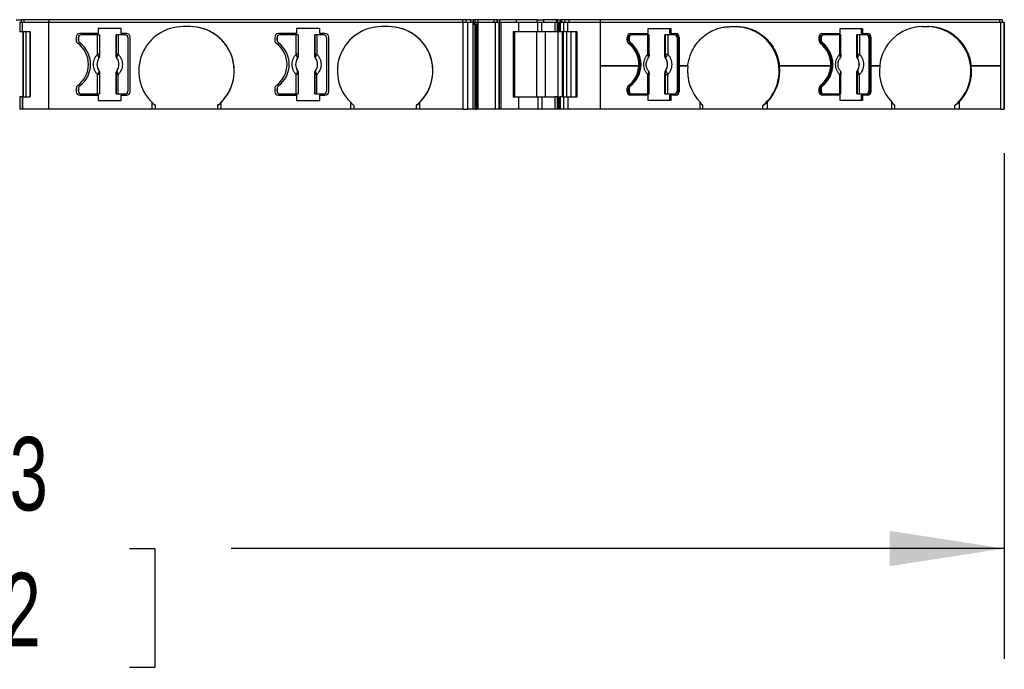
# Model space of a CAD drawing. Header units: millimetres. Extents: x 13 to 546, y 13 to 419.
# Tile 4 of 8: x 180 to 237, y 309 to 346. Entities that reach past the tile are written whole.
import ezdxf

# ---------------------------------------------------------------- set-up
doc = ezdxf.new("R2010")
doc.units = ezdxf.units.MM
doc.header["$LTSCALE"] = 2
doc.linetypes.add('SLD-Solid', pattern=[0])
doc.layers.add('DIMENSIONS', color=140, linetype='SLD-Solid', lineweight=25)
doc.styles.add('SLDTEXTSTYLE0', font='TXT', dxfattribs={"width": 0.7})
doc.dimstyles.new('SLDDIMSTYLE1', dxfattribs={"dimtxt": 4.316016, "dimasz": 6.604, "dimexe": 0, "dimexo": 0.0625, "dimgap": 1.079004, "dimtad": 0, "dimtih": 1, "dimtoh": 1, "dimrnd": 1e-09, "dimzin": 12, "dimdsep": 46, "dimtxsty": 'SLDTEXTSTYLE0', "dimsah": 1, "dimcen": 0.09, "dimadec": 0, "dimazin": 3, "dimtfac": 1, "dimtofl": 0, "dimtmove": 0, "dimatfit": 3, "dimfxl": 0, "dimfrac": 2, "dimtolj": 1, "dimtzin": 12, "dimarcsym": 0})

# ---------------------------------------------------------------- blocks, each defined once
blk = doc.blocks.new('_D_4')
at = {"layer": 'DIMENSIONS'}
for p, q in [((124.534, 338.25), (124.534, 309.13)), ((236.852, 338.25), (236.852, 309.13)), ((124.534, 315.48), (167.797, 315.48)), ((173.645, 315.48), (172.196, 315.48)), ((172.196, 315.48), (172.196, 308.621)), ((186.471, 315.48), (187.92, 315.48)), ((187.92, 315.48), (187.92, 308.621)), ((236.852, 315.48), (192.318, 315.48)), ((172.196, 308.621), (173.645, 308.621)), ((187.92, 308.621), (186.471, 308.621))]:
    blk.add_line(p, q, dxfattribs=at)
for points in [[(124.534, 315.48), (131.138, 314.464), (131.138, 316.496)], [(236.852, 315.48), (230.248, 316.496), (230.248, 314.464)]]:
    blk.add_solid(points, dxfattribs=at)
at = {"layer": 'DIMENSIONS', "char_height": 4.2333, "attachment_point": 1, "style": 'SLDTEXTSTYLE0'}
for s, insert in [('112.3', (171.85, 321.904)), ('4.42', (173.645, 314.078))]:
    blk.add_mtext(s, dxfattribs=dict(at, insert=insert))

msp = doc.modelspace()

# ---------------------------------------------------------------- linework, layer by layer
for p, q in [((179.942, 345.94), (180.242, 345.94)), ((180.242, 345.79), (180.242, 345.94)), ((180.398, 345.94), (180.242, 345.94)), ((180.242, 345.79), (180.242, 345.94)), ((180.398, 345.79), (180.398, 345.94)), ((181.844, 345.94), (180.398, 345.94)), ((180.398, 345.79), (180.398, 345.94)), ((180.398, 345.94), (180.398, 345.94)), ((181.844, 345.79), (181.844, 345.94)), ((205.658, 345.94), (181.844, 345.94)), ((205.658, 345.79), (205.658, 345.94)), ((205.851, 345.94), (205.658, 345.94)), ((205.851, 345.79), (205.851, 345.94)), ((206.134, 345.94), (205.851, 345.94)), ((206.134, 345.79), (206.134, 345.94)), ((206.134, 345.94), (206.254, 345.94)), ((206.254, 345.94), (206.254, 345.79)), ((206.369, 345.94), (206.254, 345.94)), ((206.369, 345.79), (206.369, 345.94)), ((206.514, 345.94), (206.369, 345.94)), ((206.556, 345.94), (206.514, 345.94)), ((206.556, 345.79), (206.556, 345.94)), ((207.463, 345.94), (206.556, 345.94)), ((207.463, 345.79), (207.463, 345.94)), ((207.652, 345.94), (207.463, 345.94)), ((207.652, 345.79), (207.652, 345.94)), ((207.659, 345.94), (207.652, 345.94)), ((207.659, 345.79), (207.659, 345.94)), ((207.659, 345.79), (207.659, 345.94)), ((207.659, 345.94), (207.78, 345.94)), ((207.78, 345.94), (207.78, 345.79)), ((208.758, 345.94), (207.78, 345.94)), ((208.758, 345.79), (208.758, 345.94)), ((209.953, 345.94), (208.758, 345.94)), ((209.953, 345.79), (209.953, 345.94)), ((209.953, 345.94), (210.32, 345.94)), ((210.32, 345.94), (210.32, 345.79)), ((211.056, 345.94), (210.32, 345.94)), ((211.056, 345.79), (211.056, 345.94)), ((211.137, 345.94), (211.056, 345.94)), ((211.137, 345.79), (211.137, 345.94)), ((211.137, 345.94), (211.289, 345.94)), ((211.289, 345.94), (211.289, 345.79)), ((211.293, 345.94), (211.289, 345.94)), ((211.293, 345.79), (211.293, 345.94)), ((211.365, 345.94), (211.293, 345.94)), ((211.365, 345.79), (211.365, 345.94)), ((211.566, 345.94), (211.365, 345.94)), ((211.566, 345.79), (211.566, 345.94)), ((211.791, 345.94), (211.566, 345.94)), ((211.791, 345.79), (211.791, 345.94)), ((213.601, 345.94), (211.791, 345.94)), ((213.601, 345.79), (213.601, 345.94)), ((236.604, 345.94), (213.601, 345.94)), ((236.604, 345.79), (236.604, 345.94)), ((236.752, 345.94), (236.604, 345.94)), ((236.752, 345.79), (236.752, 345.94)), ((236.752, 345.79), (236.752, 345.94)), ((180.142, 345.79), (180.142, 345.24)), ((180.142, 345.79), (180.298, 345.79)), ((180.142, 345.79), (180.142, 345.79)), ((180.298, 345.79), (181.799, 345.79)), ((180.298, 345.24), (180.298, 345.79)), ((180.298, 345.24), (180.298, 345.79)), ((180.298, 345.79), (180.298, 345.79)), ((181.799, 345.79), (205.658, 345.79)), ((181.799, 345.79), (181.799, 340.79)), ((185.994, 345.44), (184.653, 345.44)), ((184.653, 345.44), (184.653, 345.14)), ((185.994, 345.14), (185.994, 345.44)), ((185.994, 345.44), (185.994, 345.44)), ((185.994, 345.14), (185.994, 345.44)), ((189.949, 345.54), (189.549, 345.54)), ((197.434, 345.44), (196.093, 345.44)), ((196.093, 345.44), (196.093, 345.14)), ((197.434, 345.14), (197.434, 345.44)), ((197.434, 345.14), (197.434, 345.44)), ((197.434, 345.44), (197.434, 345.44)), ((201.389, 345.54), (200.989, 345.54)), ((205.658, 345.79), (205.658, 340.79)), ((205.658, 345.79), (205.948, 345.79)), ((205.948, 340.79), (205.948, 345.79)), ((205.948, 345.79), (206.249, 345.79)), ((206.249, 345.79), (206.249, 340.79)), ((206.249, 345.79), (206.343, 345.79)), ((206.249, 345.69), (206.343, 345.69)), ((206.343, 345.69), (206.343, 345.79)), ((206.343, 345.79), (206.488, 345.79)), ((206.488, 345.69), (206.343, 345.69)), ((206.352, 345.69), (206.352, 340.79)), ((206.395, 340.79), (206.395, 345.69)), ((206.465, 340.79), (206.465, 345.69)), ((206.488, 345.79), (206.546, 345.79)), ((206.488, 340.79), (206.488, 345.69)), ((206.546, 340.79), (206.546, 345.79)), ((206.546, 345.79), (207.541, 345.79)), ((207.541, 340.79), (207.541, 345.79)), ((207.541, 345.79), (207.749, 345.79)), ((207.749, 345.79), (207.749, 340.79)), ((207.749, 345.79), (207.759, 345.79)), ((207.759, 340.79), (207.759, 345.79)), ((207.759, 345.79), (207.759, 340.79)), ((207.759, 345.79), (207.759, 345.79)), ((207.759, 345.79), (207.869, 345.79)), ((207.869, 340.79), (207.869, 345.79)), ((207.869, 345.79), (208.864, 345.79)), ((208.864, 345.79), (208.864, 345.24)), ((208.864, 345.79), (209.979, 345.79)), ((209.979, 345.24), (209.979, 345.79)), ((209.979, 345.79), (210.223, 345.79)), ((210.223, 345.24), (210.223, 345.79)), ((210.223, 345.79), (210.959, 345.79)), ((210.959, 345.79), (210.959, 345.24)), ((210.959, 345.79), (211.122, 345.79)), ((211.122, 345.24), (211.122, 345.79)), ((211.122, 345.79), (211.189, 345.79)), ((211.189, 345.79), (211.189, 345.24)), ((211.189, 345.79), (211.196, 345.79)), ((211.196, 345.24), (211.196, 345.79)), ((211.196, 345.79), (211.268, 345.79)), ((211.268, 345.79), (211.268, 345.24)), ((211.268, 345.79), (211.487, 345.79)), ((211.487, 345.24), (211.487, 345.79)), ((211.487, 345.79), (211.704, 345.79)), ((211.704, 345.24), (211.704, 345.79)), ((211.704, 345.79), (213.583, 345.79)), ((213.583, 345.79), (213.583, 343.291)), ((213.583, 345.79), (236.653, 345.79)), ((216.341, 345.44), (217.636, 345.44)), ((216.341, 345.14), (216.341, 345.44)), ((217.584, 345.14), (217.584, 345.44)), ((217.636, 345.44), (217.636, 345.14)), ((221.07, 345.54), (221.456, 345.54)), ((227.391, 345.44), (228.686, 345.44)), ((227.391, 345.14), (227.391, 345.44)), ((228.635, 345.14), (228.635, 345.44)), ((228.686, 345.44), (228.686, 345.14)), ((232.12, 345.54), (232.506, 345.54)), ((236.653, 343.291), (236.653, 345.79)), ((236.653, 345.79), (236.852, 345.79)), ((236.852, 340.79), (236.852, 345.79)), ((236.852, 345.79), (236.852, 340.79)), ((236.852, 345.79), (236.852, 345.79)), ((180.298, 345.24), (180.142, 345.24)), ((180.742, 345.24), (180.298, 345.24)), ((180.298, 345.24), (180.298, 345.24)), ((180.342, 341.49), (180.342, 345.24)), ((180.342, 345.24), (180.342, 341.49)), ((180.498, 345.24), (180.498, 341.49)), ((180.498, 345.24), (180.498, 341.49)), ((180.742, 341.49), (180.742, 345.24)), ((180.742, 345.24), (180.742, 341.49)), ((180.742, 345.24), (180.742, 345.24)), ((183.399, 344.94), (183.399, 344.739)), ((183.524, 344.915), (183.524, 344.765)), ((183.524, 344.915), (183.524, 344.915)), ((183.524, 344.765), (183.524, 344.915)), ((184.653, 345.14), (183.599, 345.14)), ((184.632, 345.065), (183.674, 345.065)), ((184.632, 343.951), (184.632, 345.065)), ((184.732, 345.065), (184.632, 345.065)), ((184.732, 345.065), (184.732, 343.951)), ((184.742, 345.065), (184.732, 345.065)), ((184.742, 345.065), (184.742, 343.841)), ((185.707, 343.841), (185.707, 345.065)), ((185.716, 345.065), (185.707, 345.065)), ((185.716, 343.951), (185.716, 345.065)), ((185.816, 345.065), (185.716, 345.065)), ((185.816, 345.065), (185.816, 343.951)), ((186.224, 345.065), (185.816, 345.065)), ((186.299, 345.14), (185.994, 345.14)), ((185.994, 345.14), (185.994, 345.14)), ((186.374, 344.915), (186.374, 341.815)), ((186.499, 341.79), (186.499, 344.94)), ((186.499, 344.94), (186.499, 344.94)), ((186.499, 341.79), (186.499, 344.94)), ((194.839, 344.94), (194.839, 344.739)), ((194.964, 344.915), (194.964, 344.765)), ((194.964, 344.765), (194.964, 344.915)), ((194.964, 344.915), (194.964, 344.915)), ((196.093, 345.14), (195.039, 345.14)), ((196.072, 345.065), (195.114, 345.065)), ((196.072, 343.951), (196.072, 345.065)), ((196.172, 345.065), (196.072, 345.065)), ((196.172, 345.065), (196.172, 343.951)), ((196.182, 345.065), (196.172, 345.065)), ((196.182, 345.065), (196.182, 343.841)), ((197.147, 343.841), (197.147, 345.065)), ((197.156, 345.065), (197.147, 345.065)), ((197.156, 343.951), (197.156, 345.065)), ((197.256, 345.065), (197.156, 345.065)), ((197.256, 345.065), (197.256, 343.951)), ((197.664, 345.065), (197.256, 345.065)), ((197.739, 345.14), (197.434, 345.14)), ((197.434, 345.14), (197.434, 345.14)), ((197.814, 344.915), (197.814, 341.815)), ((197.939, 341.79), (197.939, 344.94)), ((197.939, 344.94), (197.939, 344.94)), ((197.939, 341.79), (197.939, 344.94)), ((208.864, 345.24), (208.558, 345.24)), ((208.558, 345.24), (208.558, 341.49)), ((208.651, 341.49), (208.651, 345.24)), ((209.979, 345.24), (208.864, 345.24)), ((209.927, 341.49), (209.927, 345.24)), ((210.223, 345.24), (209.979, 345.24)), ((210.959, 345.24), (210.223, 345.24)), ((210.417, 345.24), (210.417, 341.49)), ((211.122, 345.24), (210.959, 345.24)), ((211.189, 345.24), (211.122, 345.24)), ((211.152, 341.49), (211.152, 345.24)), ((211.196, 345.24), (211.189, 345.24)), ((211.268, 345.24), (211.196, 345.24)), ((211.487, 345.24), (211.268, 345.24)), ((211.389, 345.24), (211.389, 341.49)), ((211.462, 341.49), (211.462, 345.24)), ((211.704, 345.24), (211.487, 345.24)), ((211.633, 345.24), (211.633, 341.49)), ((212.26, 345.24), (211.704, 345.24)), ((211.877, 345.24), (211.877, 341.49)), ((212.183, 345.24), (212.183, 341.49)), ((212.26, 341.49), (212.26, 345.24)), ((215.129, 344.739), (215.129, 344.94)), ((215.199, 344.915), (215.25, 344.915)), ((215.199, 344.765), (215.199, 344.915)), ((215.25, 344.915), (215.25, 344.765)), ((215.323, 345.14), (216.341, 345.14)), ((215.395, 345.065), (215.343, 345.065)), ((216.321, 345.065), (215.395, 345.065)), ((216.321, 343.951), (216.321, 345.065)), ((216.395, 345.065), (216.321, 345.065)), ((216.395, 343.951), (216.395, 345.065)), ((217.307, 343.841), (217.307, 345.065)), ((217.344, 345.065), (217.307, 345.065)), ((217.344, 343.951), (217.344, 345.065)), ((217.464, 345.065), (217.344, 345.065)), ((217.464, 345.065), (217.464, 343.951)), ((217.858, 345.065), (217.464, 345.065)), ((217.636, 345.14), (217.584, 345.14)), ((217.636, 345.14), (217.931, 345.14)), ((218.003, 344.915), (218.003, 341.815)), ((218.072, 341.79), (218.072, 344.94)), ((218.124, 344.94), (218.072, 344.94)), ((218.124, 344.94), (218.124, 343.291)), ((226.18, 344.739), (226.18, 344.94)), ((226.249, 344.765), (226.249, 344.915)), ((226.249, 344.915), (226.3, 344.915)), ((226.3, 344.915), (226.3, 344.765)), ((226.373, 345.14), (227.391, 345.14)), ((226.445, 345.065), (226.394, 345.065)), ((227.371, 345.065), (226.445, 345.065)), ((227.371, 343.951), (227.371, 345.065)), ((227.445, 345.065), (227.371, 345.065)), ((227.445, 343.951), (227.445, 345.065)), ((228.357, 343.841), (228.357, 345.065)), ((228.394, 345.065), (228.357, 345.065)), ((228.394, 343.951), (228.394, 345.065)), ((228.514, 345.065), (228.394, 345.065)), ((228.514, 345.065), (228.514, 343.951)), ((228.908, 345.065), (228.514, 345.065)), ((228.686, 345.14), (228.635, 345.14)), ((228.686, 345.14), (228.981, 345.14)), ((229.053, 344.915), (229.053, 341.815)), ((229.122, 341.79), (229.122, 344.94)), ((229.174, 344.94), (229.122, 344.94)), ((229.174, 344.94), (229.174, 343.291)), ((183.524, 344.765), (183.524, 344.765)), ((183.604, 344.605), (183.604, 344.605)), ((194.964, 344.765), (194.964, 344.765)), ((195.044, 344.605), (195.044, 344.605)), ((215.25, 344.765), (215.199, 344.765)), ((215.276, 344.605), (215.327, 344.605)), ((226.3, 344.765), (226.249, 344.765)), ((226.326, 344.605), (226.378, 344.605)), ((184.732, 343.951), (184.632, 343.951)), ((184.704, 343.727), (184.706, 343.727)), ((184.742, 343.841), (184.735, 343.843)), ((185.707, 343.841), (185.713, 343.843)), ((185.716, 343.951), (185.816, 343.951)), ((185.743, 343.727), (185.744, 343.727)), ((196.172, 343.951), (196.072, 343.951)), ((196.144, 343.727), (196.146, 343.727)), ((196.182, 343.841), (196.175, 343.843)), ((197.147, 343.841), (197.153, 343.843)), ((197.156, 343.951), (197.256, 343.951)), ((197.183, 343.727), (197.184, 343.727)), ((216.395, 343.951), (216.321, 343.951)), ((217.307, 343.841), (217.332, 343.843)), ((217.342, 343.727), (217.347, 343.727)), ((217.344, 343.951), (217.464, 343.951)), ((227.445, 343.951), (227.371, 343.951)), ((228.357, 343.841), (228.383, 343.843)), ((228.392, 343.727), (228.397, 343.727)), ((228.394, 343.951), (228.514, 343.951)), ((213.584, 343.291), (213.583, 343.291)), ((213.583, 343.289), (213.583, 340.79)), ((213.583, 343.289), (213.584, 343.289)), ((213.584, 343.289), (213.584, 343.291)), ((215.804, 343.291), (213.584, 343.291)), ((213.584, 343.289), (215.804, 343.289)), ((215.804, 343.291), (215.804, 343.289)), ((218.124, 343.291), (218.124, 343.291)), ((218.124, 343.289), (218.124, 343.291)), ((218.624, 343.291), (218.124, 343.291)), ((218.124, 343.289), (218.124, 341.79)), ((218.124, 343.289), (218.124, 343.289)), ((218.124, 343.289), (218.624, 343.289)), ((223.903, 343.289), (223.902, 343.291)), ((226.854, 343.291), (223.902, 343.291)), ((223.903, 343.289), (223.902, 343.289)), ((223.903, 343.289), (226.854, 343.289)), ((226.854, 343.291), (226.854, 343.289)), ((229.174, 343.291), (229.174, 343.291)), ((229.174, 343.289), (229.174, 343.291)), ((229.674, 343.291), (229.174, 343.291)), ((229.174, 343.289), (229.174, 341.79)), ((229.174, 343.289), (229.174, 343.289)), ((229.174, 343.289), (229.674, 343.289)), ((234.952, 343.291), (234.953, 343.291)), ((234.953, 343.289), (234.952, 343.289)), ((234.953, 343.289), (234.953, 343.291)), ((236.63, 343.291), (234.953, 343.291)), ((234.953, 343.289), (236.63, 343.289)), ((236.63, 343.291), (236.63, 343.289)), ((236.653, 343.291), (236.63, 343.291)), ((236.63, 343.289), (236.653, 343.289)), ((236.653, 340.79), (236.653, 343.289)), ((184.632, 341.665), (184.632, 342.778)), ((184.732, 342.778), (184.632, 342.778)), ((184.706, 343.002), (184.704, 343.002)), ((184.732, 342.778), (184.732, 341.665)), ((184.742, 342.888), (184.735, 342.886)), ((184.742, 342.888), (184.742, 341.665)), ((185.707, 341.665), (185.707, 342.888)), ((185.713, 342.886), (185.707, 342.888)), ((185.716, 341.665), (185.716, 342.778)), ((185.716, 342.778), (185.816, 342.778)), ((185.744, 343.002), (185.743, 343.002)), ((185.816, 341.665), (185.816, 342.778)), ((196.072, 341.665), (196.072, 342.778)), ((196.172, 342.778), (196.072, 342.778)), ((196.146, 343.002), (196.144, 343.002)), ((196.172, 342.778), (196.172, 341.665)), ((196.182, 342.888), (196.175, 342.886)), ((196.182, 342.888), (196.182, 341.665)), ((197.147, 341.665), (197.147, 342.888)), ((197.153, 342.886), (197.147, 342.888)), ((197.156, 341.665), (197.156, 342.778)), ((197.156, 342.778), (197.256, 342.778)), ((197.184, 343.002), (197.183, 343.002)), ((197.256, 341.665), (197.256, 342.778)), ((216.321, 341.665), (216.321, 342.778)), ((216.395, 342.778), (216.321, 342.778)), ((216.395, 341.665), (216.395, 342.778)), ((217.307, 341.665), (217.307, 342.888)), ((217.332, 342.886), (217.307, 342.888)), ((217.347, 343.002), (217.342, 343.002)), ((217.344, 342.778), (217.464, 342.778)), ((217.344, 341.665), (217.344, 342.778)), ((217.464, 341.665), (217.464, 342.778)), ((227.371, 341.665), (227.371, 342.778)), ((227.445, 342.778), (227.371, 342.778)), ((227.445, 341.665), (227.445, 342.778)), ((228.357, 341.665), (228.357, 342.888)), ((228.383, 342.886), (228.357, 342.888)), ((228.397, 343.002), (228.392, 343.002)), ((228.394, 342.778), (228.514, 342.778)), ((228.394, 341.665), (228.394, 342.778)), ((228.514, 341.665), (228.514, 342.778)), ((183.399, 341.99), (183.399, 341.79)), ((183.524, 341.965), (183.524, 341.815)), ((183.524, 341.965), (183.524, 341.965)), ((183.524, 341.815), (183.524, 341.965)), ((183.604, 342.125), (183.604, 342.125)), ((194.839, 341.99), (194.839, 341.79)), ((194.964, 341.965), (194.964, 341.815)), ((194.964, 341.965), (194.964, 341.965)), ((194.964, 341.815), (194.964, 341.965)), ((195.044, 342.125), (195.044, 342.125)), ((215.129, 341.79), (215.129, 341.99)), ((215.199, 341.965), (215.25, 341.965)), ((215.199, 341.815), (215.199, 341.965)), ((215.25, 341.965), (215.25, 341.815)), ((215.327, 342.125), (215.276, 342.125)), ((226.18, 341.79), (226.18, 341.99)), ((226.249, 341.815), (226.249, 341.965)), ((226.249, 341.965), (226.3, 341.965)), ((226.3, 341.965), (226.3, 341.815)), ((226.378, 342.125), (226.326, 342.125)), ((180.142, 341.49), (180.142, 340.79)), ((180.298, 341.49), (180.142, 341.49)), ((180.298, 341.49), (180.298, 340.79)), ((180.298, 341.49), (180.742, 341.49)), ((180.298, 340.79), (180.298, 341.49)), ((180.298, 341.49), (180.298, 341.49)), ((180.742, 341.49), (180.742, 341.49)), ((183.524, 341.815), (183.524, 341.815)), ((183.599, 341.59), (184.653, 341.59)), ((183.674, 341.665), (184.632, 341.665)), ((184.632, 341.665), (184.732, 341.665)), ((184.653, 341.59), (184.653, 341.29)), ((184.732, 341.665), (184.742, 341.665)), ((185.707, 341.665), (185.716, 341.665)), ((185.716, 341.665), (185.816, 341.665)), ((185.816, 341.665), (186.224, 341.665)), ((185.994, 341.29), (185.994, 341.59)), ((185.994, 341.59), (186.299, 341.59)), ((185.994, 341.29), (185.994, 341.59)), ((185.994, 341.59), (185.994, 341.59)), ((186.499, 341.79), (186.499, 341.79)), ((194.964, 341.815), (194.964, 341.815)), ((195.039, 341.59), (196.093, 341.59)), ((195.114, 341.665), (196.072, 341.665)), ((196.072, 341.665), (196.172, 341.665)), ((196.093, 341.59), (196.093, 341.29)), ((196.172, 341.665), (196.182, 341.665)), ((197.147, 341.665), (197.156, 341.665)), ((197.156, 341.665), (197.256, 341.665)), ((197.256, 341.665), (197.664, 341.665)), ((197.434, 341.29), (197.434, 341.59)), ((197.434, 341.59), (197.739, 341.59)), ((197.434, 341.59), (197.434, 341.59)), ((197.434, 341.29), (197.434, 341.59)), ((197.939, 341.79), (197.939, 341.79)), ((208.558, 341.49), (208.864, 341.49)), ((208.864, 341.49), (208.864, 340.79)), ((208.864, 341.49), (209.979, 341.49)), ((209.979, 341.49), (209.979, 340.79)), ((209.979, 341.49), (210.223, 341.49)), ((210.223, 341.49), (210.223, 340.79)), ((210.223, 341.49), (210.959, 341.49)), ((210.959, 341.49), (210.959, 340.79)), ((211.122, 341.49), (210.959, 341.49)), ((211.122, 340.79), (211.122, 341.49)), ((211.122, 341.49), (211.189, 341.49)), ((211.189, 341.49), (211.189, 340.79)), ((211.196, 341.49), (211.189, 341.49)), ((211.196, 340.79), (211.196, 341.49)), ((211.196, 341.49), (211.268, 341.49)), ((211.268, 341.49), (211.268, 340.79)), ((211.487, 341.49), (211.268, 341.49)), ((211.487, 340.79), (211.487, 341.49)), ((211.487, 341.49), (211.704, 341.49)), ((211.704, 341.49), (211.704, 340.79)), ((211.704, 341.49), (212.26, 341.49)), ((215.25, 341.815), (215.199, 341.815)), ((216.341, 341.59), (215.323, 341.59)), ((215.343, 341.665), (215.395, 341.665)), ((215.395, 341.665), (216.321, 341.665)), ((216.321, 341.665), (216.395, 341.665)), ((216.341, 341.29), (216.341, 341.59)), ((217.307, 341.665), (217.344, 341.665)), ((217.344, 341.665), (217.464, 341.665)), ((217.464, 341.665), (217.858, 341.665)), ((217.584, 341.29), (217.584, 341.59)), ((217.584, 341.59), (217.636, 341.59)), ((217.636, 341.59), (217.636, 341.29)), ((217.931, 341.59), (217.636, 341.59)), ((218.072, 341.79), (218.124, 341.79)), ((226.3, 341.815), (226.249, 341.815)), ((227.391, 341.59), (226.373, 341.59)), ((226.394, 341.665), (226.445, 341.665)), ((226.445, 341.665), (227.371, 341.665)), ((227.371, 341.665), (227.445, 341.665)), ((227.391, 341.29), (227.391, 341.59)), ((228.357, 341.665), (228.394, 341.665)), ((228.394, 341.665), (228.514, 341.665)), ((228.514, 341.665), (228.908, 341.665)), ((228.635, 341.29), (228.635, 341.59)), ((228.635, 341.59), (228.686, 341.59)), ((228.686, 341.59), (228.686, 341.29)), ((228.981, 341.59), (228.686, 341.59)), ((229.122, 341.79), (229.174, 341.79)), ((184.653, 341.29), (185.994, 341.29)), ((185.994, 341.29), (185.994, 341.29)), ((187.749, 341.183), (187.749, 340.79)), ((187.949, 341.004), (187.949, 340.79)), ((191.549, 340.79), (191.549, 341.004)), ((191.749, 340.79), (191.749, 341.183)), ((196.093, 341.29), (197.434, 341.29)), ((197.434, 341.29), (197.434, 341.29)), ((199.189, 341.183), (199.189, 340.79)), ((199.389, 341.004), (199.389, 340.79)), ((202.989, 340.79), (202.989, 341.004)), ((203.189, 340.79), (203.189, 341.183)), ((217.636, 341.29), (216.341, 341.29)), ((219.332, 340.79), (219.332, 341.182)), ((219.473, 341.004), (219.473, 340.79)), ((222.95, 340.79), (222.95, 341.004)), ((223.194, 341.182), (223.194, 340.79)), ((228.686, 341.29), (227.391, 341.29)), ((230.382, 340.79), (230.382, 341.182)), ((230.523, 341.004), (230.523, 340.79)), ((234, 340.79), (234, 341.004)), ((234.244, 341.182), (234.244, 340.79)), ((180.298, 340.79), (180.142, 340.79)), ((180.142, 340.79), (180.142, 340.79)), ((181.799, 340.79), (180.298, 340.79)), ((180.298, 340.79), (180.298, 340.79)), ((187.749, 340.79), (181.799, 340.79)), ((187.949, 340.79), (187.749, 340.79)), ((191.549, 340.79), (187.949, 340.79)), ((191.749, 340.79), (191.549, 340.79)), ((199.189, 340.79), (191.749, 340.79)), ((199.389, 340.79), (199.189, 340.79)), ((202.989, 340.79), (199.389, 340.79)), ((203.189, 340.79), (202.989, 340.79)), ((205.658, 340.79), (203.189, 340.79)), ((205.658, 340.79), (205.948, 340.79)), ((206.249, 340.79), (205.948, 340.79)), ((206.352, 340.79), (206.249, 340.79)), ((206.352, 340.79), (206.395, 340.79)), ((206.395, 340.79), (206.465, 340.79)), ((206.488, 340.79), (206.465, 340.79)), ((206.546, 340.79), (206.488, 340.79)), ((207.541, 340.79), (206.546, 340.79)), ((207.749, 340.79), (207.541, 340.79)), ((207.749, 340.79), (207.759, 340.79)), ((207.759, 340.79), (207.759, 340.79)), ((207.869, 340.79), (207.759, 340.79)), ((208.864, 340.79), (207.869, 340.79)), ((209.979, 340.79), (208.864, 340.79)), ((210.223, 340.79), (209.979, 340.79)), ((210.959, 340.79), (210.223, 340.79)), ((211.122, 340.79), (210.959, 340.79)), ((211.189, 340.79), (211.122, 340.79)), ((211.196, 340.79), (211.189, 340.79)), ((211.268, 340.79), (211.196, 340.79)), ((211.487, 340.79), (211.268, 340.79)), ((211.704, 340.79), (211.487, 340.79)), ((213.583, 340.79), (211.704, 340.79)), ((219.332, 340.79), (213.583, 340.79)), ((219.473, 340.79), (219.332, 340.79)), ((222.95, 340.79), (219.473, 340.79)), ((223.194, 340.79), (222.95, 340.79)), ((230.382, 340.79), (223.194, 340.79)), ((230.523, 340.79), (230.382, 340.79)), ((234, 340.79), (230.523, 340.79)), ((234.244, 340.79), (234, 340.79)), ((236.653, 340.79), (234.244, 340.79)), ((236.653, 340.79), (236.852, 340.79)), ((236.852, 340.79), (236.852, 340.79))]:
    msp.add_line(p, q)
for centre, radius, start, end in [((189.549, 342.99), 2.55, 90, 225.0991), ((189.949, 342.99), 2.55, 314.9009, 90), ((189.949, 342.99), 2.55, 308.8624, 90), ((200.989, 342.99), 2.55, 90, 225.0991), ((201.389, 342.99), 2.55, 314.9009, 90), ((201.389, 342.99), 2.55, 308.8624, 90), ((221.323, 342.981), 2.56, 309.4625, 88.1703), ((232.157, 343.045), 2.495, 90.8558, 174.3413), ((232.373, 342.981), 2.56, 309.4624, 88.1703), ((232.469, 343.045), 2.495, 5.6587, 89.1442), ((183.599, 344.94), 0.2, 90, 180), ((183.674, 344.915), 0.15, 90, 180), ((183.674, 344.915), 0.15, 90.0001, 180), ((186.224, 344.915), 0.15, 0, 90), ((186.299, 344.94), 0.2, 0, 90), ((195.039, 344.94), 0.2, 90, 180), ((195.114, 344.915), 0.15, 90, 180), ((195.114, 344.915), 0.15, 90.0001, 180), ((197.664, 344.915), 0.15, 0, 90), ((197.739, 344.94), 0.2, 0, 89.9991), ((215.326, 344.943), 0.197, 91.0102, 180.9758), ((215.346, 344.917), 0.148, 91.0102, 180.9758), ((215.398, 344.917), 0.148, 91.0102, 180.9758), ((217.855, 344.917), 0.148, 359.0242, 88.9898), ((217.876, 344.943), 0.197, 359.0242, 88.9898), ((217.927, 344.943), 0.197, 359.0242, 88.9898), ((226.376, 344.943), 0.197, 91.0102, 180.9758), ((226.396, 344.917), 0.148, 91.0102, 180.9758), ((226.448, 344.917), 0.148, 91.0102, 180.9758), ((228.906, 344.917), 0.148, 359.0242, 88.9898), ((228.926, 344.943), 0.197, 359.0242, 88.9898), ((228.977, 344.943), 0.197, 359.0242, 88.9898), ((183.599, 344.739), 0.2, 180, 233.9679), ((182.599, 343.365), 1.5, 306.0319, 53.9682), ((183.724, 344.765), 0.2, 180, 233.13), ((183.724, 344.765), 0.2, 180, 233.1299), ((182.674, 343.365), 1.55, 306.8699, 53.1301), ((182.674, 343.365), 1.55, 306.8699, 53.1301), ((195.039, 344.739), 0.2, 180, 233.9679), ((194.039, 343.365), 1.5, 306.0319, 53.9682), ((195.164, 344.765), 0.2, 180, 233.13), ((195.164, 344.765), 0.2, 180, 233.1299), ((194.114, 343.365), 1.55, 306.8699, 53.1301), ((194.114, 343.365), 1.55, 306.8699, 53.1301), ((215.332, 344.738), 0.202, 179.7299, 232.6484), ((215.401, 344.764), 0.202, 179.7412, 231.8164), ((214.287, 343.37), 1.519, 356.9913, 52.6193), ((215.452, 344.764), 0.202, 179.7412, 231.8164), ((214.295, 343.365), 1.581, 308.335, 51.665), ((214.347, 343.365), 1.581, 308.335, 51.665), ((226.382, 344.738), 0.202, 179.7299, 232.6484), ((226.451, 344.764), 0.202, 179.7412, 231.8164), ((225.337, 343.37), 1.519, 356.9913, 52.6193), ((226.503, 344.764), 0.202, 179.7412, 231.8164), ((225.346, 343.365), 1.581, 308.335, 51.665), ((225.397, 343.365), 1.581, 308.335, 51.665), ((185.224, 343.365), 0.634, 145.0833, 214.9167), ((185.224, 343.365), 0.633, 145.0503, 214.9497), ((184.671, 343.858), 0.066, 289.9615, 346.8946), ((185.777, 343.858), 0.066, 193.1055, 250.0385), ((185.224, 343.365), 0.633, 325.0503, 34.9497), ((185.224, 343.365), 0.634, 325.0833, 34.9167), ((196.664, 343.365), 0.634, 145.0833, 214.9167), ((196.664, 343.365), 0.633, 145.0503, 214.9497), ((196.111, 343.858), 0.066, 289.9615, 346.8946), ((197.217, 343.858), 0.066, 193.1055, 250.0385), ((196.664, 343.365), 0.633, 325.0503, 34.9497), ((196.664, 343.365), 0.634, 325.0833, 34.9167), ((216.344, 343.836), 0.0436, 293.8985, 9.5097), ((217.423, 343.894), 0.104, 209.1853, 250.0215), ((216.801, 343.365), 0.65, 326.1409, 33.8591), ((216.806, 343.365), 0.652, 326.1712, 33.8288), ((227.395, 343.836), 0.0436, 293.8985, 9.5096), ((228.473, 343.894), 0.104, 209.1853, 250.0216), ((227.852, 343.365), 0.65, 326.1409, 33.8591), ((227.856, 343.365), 0.652, 326.1712, 33.8288), ((214.291, 343.356), 1.514, 307.3213, 357.454), ((221.209, 342.986), 2.603, 173.3243, 223.8558), ((221.243, 342.99), 2.636, 173.45, 173.4937), ((221.317, 342.986), 2.603, 316.1442, 6.6757), ((225.341, 343.356), 1.514, 307.3213, 357.454), ((232.259, 342.986), 2.603, 173.3243, 223.8558), ((232.293, 342.99), 2.636, 173.45, 173.4937), ((232.367, 342.986), 2.603, 316.1442, 6.6757), ((184.671, 342.871), 0.066, 13.1054, 70.0385), ((185.777, 342.871), 0.066, 109.9615, 166.8945), ((196.111, 342.871), 0.066, 13.1054, 70.0385), ((197.217, 342.871), 0.066, 109.9615, 166.8945), ((216.344, 342.893), 0.0436, 350.4903, 66.1015), ((217.423, 342.835), 0.104, 109.9785, 150.8147), ((227.395, 342.893), 0.0436, 350.4904, 66.1015), ((228.473, 342.835), 0.104, 109.9784, 150.8147), ((183.599, 341.99), 0.2, 126.0319, 180), ((183.724, 341.965), 0.2, 126.8699, 180), ((183.724, 341.965), 0.2, 126.87, 180), ((195.039, 341.99), 0.2, 126.0319, 180), ((195.164, 341.965), 0.2, 126.8699, 180), ((195.164, 341.965), 0.2, 126.87, 180), ((215.332, 341.991), 0.202, 127.3516, 180.2701), ((215.401, 341.965), 0.202, 128.1836, 180.2588), ((215.452, 341.965), 0.202, 128.1836, 180.2588), ((226.382, 341.991), 0.202, 127.3516, 180.2701), ((226.451, 341.965), 0.202, 128.1836, 180.2588), ((226.503, 341.965), 0.202, 128.1836, 180.2588), ((183.599, 341.79), 0.2, 180, 269.9999), ((183.674, 341.815), 0.15, 180, 270), ((183.674, 341.815), 0.15, 180, 270), ((186.224, 341.815), 0.15, 270, 0), ((186.299, 341.79), 0.2, 270.0021, 0), ((195.039, 341.79), 0.2, 180, 269.9999), ((195.114, 341.815), 0.15, 180, 270), ((195.114, 341.815), 0.15, 180, 270), ((197.664, 341.815), 0.15, 270, 0), ((197.739, 341.79), 0.2, 270, 0), ((215.326, 341.786), 0.197, 179.0244, 268.9897), ((215.346, 341.812), 0.148, 179.0242, 268.9898), ((215.398, 341.812), 0.148, 179.0242, 268.9898), ((217.855, 341.812), 0.148, 271.0102, 0.9758), ((217.876, 341.786), 0.197, 271.0102, 0.9758), ((217.927, 341.786), 0.197, 271.0102, 0.9758), ((226.376, 341.786), 0.197, 179.0244, 268.9897), ((226.396, 341.812), 0.148, 179.0242, 268.9898), ((226.448, 341.812), 0.148, 179.0242, 268.9898), ((228.906, 341.812), 0.148, 271.0102, 0.9758), ((228.926, 341.786), 0.197, 271.0102, 0.9758), ((228.977, 341.786), 0.197, 271.0102, 0.9758), ((189.549, 342.99), 2.55, 225.0991, 231.1377), ((189.949, 342.99), 2.55, 308.8624, 314.9009), ((200.989, 342.99), 2.55, 225.0991, 231.1377), ((201.389, 342.99), 2.55, 308.8624, 314.9009)]:
    msp.add_arc(centre, radius, start, end)
for centre, major_axis, ratio, start_param, end_param in [((220.604, 342.99), (0, 2.55), 0.707106, 2.358478, 2.463317), ((220.991, 342.99), (3.123, 0), 0.816496, 5.390665, 5.495504), ((231.654, 342.99), (0, 2.55), 0.707107, 2.358478, 2.463317), ((232.041, 342.99), (3.123, 0), 0.816497, 5.390664, 5.495503)]:
    msp.add_ellipse(centre, major_axis=major_axis, ratio=ratio, start_param=start_param, end_param=end_param)
for points, knots in [([(218.624, 343.291), (218.63, 343.34), (218.643, 343.439), (218.673, 343.585), (218.71, 343.728), (218.756, 343.869), (218.81, 344.007), (218.916, 344.242), (219.107, 344.556), (219.425, 344.907), (219.799, 345.192), (220.166, 345.372), (220.498, 345.476), (220.782, 345.53), (220.974, 345.536), (221.07, 345.54)], [0, 0, 0, 0, 0.040489, 0.0807088, 0.1207974, 0.1608942, 0.2011385, 0.241668, 0.3707873, 0.5000503, 0.6291695, 0.7584325, 0.8391085, 0.919259, 1, 1, 1, 1]), ([(221.456, 345.54), (221.504, 345.539), (221.601, 345.537), (221.744, 345.524), (221.886, 345.502), (222.027, 345.472), (222.166, 345.433), (222.403, 345.351), (222.727, 345.192), (223.101, 344.907), (223.419, 344.556), (223.635, 344.2), (223.773, 343.871), (223.859, 343.586), (223.888, 343.389), (223.902, 343.291)], [0, 0, 0, 0, 0.040489, 0.080709, 0.120797, 0.160894, 0.201138, 0.241668, 0.370787, 0.50005, 0.62917, 0.758433, 0.839109, 0.919259, 1, 1, 1, 1]), ([(184.632, 342.778), (184.615, 342.797), (184.579, 342.835), (184.532, 342.898), (184.492, 342.964), (184.444, 343.062), (184.402, 343.195), (184.385, 343.364), (184.402, 343.534), (184.452, 343.691), (184.528, 343.834), (184.598, 343.912), (184.632, 343.951)], [0, 0, 0, 0, 0.06027, 0.120056, 0.179893, 0.240314, 0.370015, 0.500128, 0.629829, 0.759943, 0.879871, 1, 1, 1, 1]), ([(184.693, 343.796), (184.689, 343.805), (184.68, 343.826), (184.664, 343.864), (184.647, 343.907), (184.637, 343.937), (184.632, 343.951)], [0, 0, 0, 0, 0.220475, 0.499075, 0.748119, 1, 1, 1, 1]), ([(184.704, 343.727), (184.706, 343.733), (184.708, 343.743), (184.706, 343.761), (184.701, 343.778), (184.696, 343.791), (184.693, 343.796)], [0, 0, 0, 0, 0.306881, 0.575882, 0.806979, 1, 1, 1, 1]), ([(184.735, 343.843), (184.735, 343.827), (184.733, 343.785), (184.715, 343.749), (184.704, 343.727)], [0, 0, 0, 0, 0.389276, 1, 1, 1, 1]), ([(184.742, 343.841), (184.741, 343.827), (184.739, 343.801), (184.727, 343.761), (184.713, 343.738), (184.706, 343.727)], [0, 0, 0, 0, 0.3357194, 0.6642806, 1, 1, 1, 1]), ([(184.732, 343.951), (184.732, 343.931), (184.732, 343.892), (184.734, 343.859), (184.735, 343.843)], [0, 0, 0, 0, 0.521485, 1, 1, 1, 1]), ([(185.743, 343.727), (185.735, 343.738), (185.721, 343.761), (185.709, 343.801), (185.707, 343.827), (185.707, 343.841)], [0, 0, 0, 0, 0.335719, 0.664281, 1, 1, 1, 1]), ([(185.713, 343.843), (185.714, 343.853), (185.715, 343.874), (185.716, 343.911), (185.716, 343.938), (185.716, 343.951)], [0, 0, 0, 0, 0.317222, 0.645084, 1, 1, 1, 1]), ([(185.744, 343.727), (185.738, 343.739), (185.726, 343.76), (185.717, 343.793), (185.713, 343.82), (185.713, 343.836), (185.713, 343.843)], [0, 0, 0, 0, 0.332097, 0.61117, 0.833934, 1, 1, 1, 1]), ([(185.816, 343.951), (185.834, 343.932), (185.869, 343.894), (185.916, 343.831), (185.956, 343.765), (186.004, 343.667), (186.046, 343.534), (186.063, 343.365), (186.046, 343.195), (185.996, 343.038), (185.92, 342.895), (185.851, 342.817), (185.816, 342.778)], [0, 0, 0, 0, 0.06027, 0.120056, 0.179893, 0.240314, 0.370015, 0.500128, 0.629829, 0.759943, 0.879871, 1, 1, 1, 1]), ([(196.072, 342.778), (196.055, 342.797), (196.019, 342.835), (195.972, 342.898), (195.932, 342.964), (195.884, 343.062), (195.842, 343.195), (195.825, 343.364), (195.842, 343.534), (195.892, 343.691), (195.968, 343.834), (196.038, 343.912), (196.072, 343.951)], [0, 0, 0, 0, 0.06027, 0.120056, 0.179893, 0.240314, 0.370015, 0.500128, 0.629829, 0.759943, 0.879871, 1, 1, 1, 1]), ([(196.133, 343.796), (196.129, 343.805), (196.12, 343.826), (196.104, 343.864), (196.087, 343.907), (196.077, 343.937), (196.072, 343.951)], [0, 0, 0, 0, 0.220475, 0.499075, 0.748119, 1, 1, 1, 1]), ([(196.144, 343.727), (196.146, 343.733), (196.148, 343.743), (196.146, 343.761), (196.141, 343.778), (196.136, 343.791), (196.133, 343.796)], [0, 0, 0, 0, 0.306881, 0.575882, 0.806979, 1, 1, 1, 1]), ([(196.175, 343.843), (196.175, 343.827), (196.173, 343.785), (196.155, 343.749), (196.144, 343.727)], [0, 0, 0, 0, 0.389276, 1, 1, 1, 1]), ([(196.182, 343.841), (196.181, 343.827), (196.179, 343.801), (196.167, 343.761), (196.153, 343.738), (196.146, 343.727)], [0, 0, 0, 0, 0.335719, 0.664281, 1, 1, 1, 1]), ([(196.172, 343.951), (196.172, 343.931), (196.172, 343.892), (196.174, 343.859), (196.175, 343.843)], [0, 0, 0, 0, 0.5214849, 1, 1, 1, 1]), ([(197.183, 343.727), (197.175, 343.738), (197.161, 343.761), (197.149, 343.801), (197.147, 343.827), (197.147, 343.841)], [0, 0, 0, 0, 0.335719, 0.664281, 1, 1, 1, 1]), ([(197.153, 343.843), (197.154, 343.853), (197.155, 343.874), (197.156, 343.911), (197.156, 343.938), (197.156, 343.951)], [0, 0, 0, 0, 0.317222, 0.645084, 1, 1, 1, 1]), ([(197.184, 343.727), (197.178, 343.739), (197.166, 343.76), (197.157, 343.793), (197.153, 343.82), (197.153, 343.836), (197.153, 343.843)], [0, 0, 0, 0, 0.332097, 0.61117, 0.833934, 1, 1, 1, 1]), ([(197.256, 343.951), (197.274, 343.932), (197.309, 343.894), (197.356, 343.831), (197.396, 343.765), (197.444, 343.667), (197.486, 343.534), (197.503, 343.365), (197.486, 343.195), (197.436, 343.038), (197.36, 342.895), (197.29, 342.817), (197.256, 342.778)], [0, 0, 0, 0, 0.06027, 0.120056, 0.179893, 0.240314, 0.370015, 0.500128, 0.629829, 0.759943, 0.879871, 1, 1, 1, 1]), ([(216.321, 342.778), (216.303, 342.797), (216.269, 342.835), (216.224, 342.898), (216.185, 342.964), (216.139, 343.062), (216.098, 343.195), (216.082, 343.364), (216.098, 343.534), (216.147, 343.691), (216.22, 343.834), (216.287, 343.912), (216.321, 343.951)], [0, 0, 0, 0, 0.06027, 0.120056, 0.179893, 0.240314, 0.370015, 0.500128, 0.629829, 0.759943, 0.879871, 1, 1, 1, 1]), ([(216.371, 342.97), (216.337, 343.015), (216.251, 343.13), (216.217, 343.365), (216.251, 343.599), (216.337, 343.714), (216.371, 343.759)], [0, 0, 0, 0, 0.198416, 0.5, 0.801584, 1, 1, 1, 1]), ([(216.362, 343.796), (216.36, 343.805), (216.357, 343.826), (216.347, 343.864), (216.334, 343.907), (216.325, 343.937), (216.321, 343.951)], [0, 0, 0, 0, 0.220475, 0.499075, 0.748119, 1, 1, 1, 1]), ([(216.387, 343.843), (216.385, 343.827), (216.38, 343.785), (216.357, 343.749), (216.343, 343.727)], [0, 0, 0, 0, 0.389276, 1, 1, 1, 1]), ([(216.343, 343.727), (216.347, 343.733), (216.356, 343.743), (216.362, 343.761), (216.364, 343.778), (216.363, 343.791), (216.362, 343.796)], [0, 0, 0, 0, 0.306881, 0.575882, 0.806979, 1, 1, 1, 1]), ([(216.393, 343.951), (216.393, 343.931), (216.393, 343.892), (216.389, 343.859), (216.387, 343.843)], [0, 0, 0, 0, 0.521485, 1, 1, 1, 1]), ([(217.342, 343.727), (217.335, 343.739), (217.321, 343.761), (217.309, 343.801), (217.308, 343.827), (217.307, 343.841)], [0, 0, 0, 0, 0.335719, 0.664281, 1, 1, 1, 1]), ([(217.347, 343.727), (217.343, 343.739), (217.335, 343.76), (217.33, 343.793), (217.33, 343.82), (217.332, 343.836), (217.332, 343.843)], [0, 0, 0, 0, 0.332097, 0.61117, 0.833934, 1, 1, 1, 1]), ([(217.332, 343.843), (217.335, 343.853), (217.339, 343.874), (217.343, 343.911), (217.344, 343.938), (217.344, 343.951)], [0, 0, 0, 0, 0.317222, 0.645084, 1, 1, 1, 1]), ([(217.464, 343.951), (217.481, 343.932), (217.515, 343.894), (217.56, 343.831), (217.6, 343.765), (217.645, 343.667), (217.686, 343.534), (217.702, 343.365), (217.686, 343.195), (217.638, 343.038), (217.564, 342.895), (217.497, 342.817), (217.464, 342.778)], [0, 0, 0, 0, 0.0602697, 0.1200562, 0.1798933, 0.2403137, 0.3700145, 0.5001284, 0.6298294, 0.7599435, 0.879871, 1, 1, 1, 1]), ([(227.371, 342.778), (227.354, 342.797), (227.319, 342.835), (227.274, 342.898), (227.235, 342.964), (227.189, 343.062), (227.148, 343.195), (227.132, 343.364), (227.148, 343.534), (227.197, 343.691), (227.27, 343.834), (227.337, 343.912), (227.371, 343.951)], [0, 0, 0, 0, 0.06027, 0.120056, 0.179893, 0.240314, 0.370015, 0.500128, 0.629829, 0.759943, 0.879871, 1, 1, 1, 1]), ([(227.421, 342.97), (227.387, 343.015), (227.301, 343.13), (227.267, 343.365), (227.301, 343.599), (227.387, 343.714), (227.421, 343.759)], [0, 0, 0, 0, 0.1984158, 0.5, 0.8015842, 1, 1, 1, 1]), ([(227.412, 343.796), (227.411, 343.805), (227.407, 343.826), (227.397, 343.864), (227.385, 343.907), (227.375, 343.937), (227.371, 343.951)], [0, 0, 0, 0, 0.220475, 0.499075, 0.748119, 1, 1, 1, 1]), ([(227.438, 343.843), (227.436, 343.827), (227.43, 343.785), (227.407, 343.749), (227.393, 343.727)], [0, 0, 0, 0, 0.389276, 1, 1, 1, 1]), ([(227.393, 343.727), (227.398, 343.733), (227.407, 343.743), (227.412, 343.761), (227.414, 343.778), (227.413, 343.791), (227.412, 343.796)], [0, 0, 0, 0, 0.306881, 0.575882, 0.806979, 1, 1, 1, 1]), ([(227.443, 343.951), (227.443, 343.931), (227.443, 343.892), (227.439, 343.859), (227.438, 343.843)], [0, 0, 0, 0, 0.521485, 1, 1, 1, 1]), ([(228.392, 343.727), (228.385, 343.739), (228.371, 343.761), (228.359, 343.801), (228.358, 343.827), (228.357, 343.841)], [0, 0, 0, 0, 0.335719, 0.664281, 1, 1, 1, 1]), ([(228.397, 343.727), (228.393, 343.739), (228.385, 343.76), (228.38, 343.793), (228.38, 343.82), (228.382, 343.836), (228.383, 343.843)], [0, 0, 0, 0, 0.332097, 0.61117, 0.833934, 1, 1, 1, 1]), ([(228.383, 343.843), (228.385, 343.853), (228.389, 343.874), (228.393, 343.911), (228.394, 343.938), (228.394, 343.951)], [0, 0, 0, 0, 0.3172218, 0.6450837, 1, 1, 1, 1]), ([(228.514, 343.951), (228.531, 343.932), (228.566, 343.894), (228.61, 343.831), (228.65, 343.765), (228.696, 343.667), (228.736, 343.534), (228.753, 343.365), (228.737, 343.195), (228.688, 343.038), (228.615, 342.895), (228.547, 342.817), (228.514, 342.778)], [0, 0, 0, 0, 0.06027, 0.120056, 0.179893, 0.240314, 0.370015, 0.500128, 0.629829, 0.759943, 0.879871, 1, 1, 1, 1]), ([(184.704, 343.002), (184.711, 342.99), (184.722, 342.969), (184.731, 342.936), (184.735, 342.909), (184.735, 342.893), (184.735, 342.886)], [0, 0, 0, 0, 0.332097, 0.61117, 0.833934, 1, 1, 1, 1]), ([(184.706, 343.002), (184.713, 342.991), (184.727, 342.968), (184.739, 342.929), (184.741, 342.902), (184.742, 342.888)], [0, 0, 0, 0, 0.3357194, 0.6642806, 1, 1, 1, 1]), ([(184.735, 342.886), (184.734, 342.876), (184.733, 342.855), (184.732, 342.818), (184.732, 342.791), (184.732, 342.778)], [0, 0, 0, 0, 0.317222, 0.645084, 1, 1, 1, 1]), ([(185.707, 342.888), (185.707, 342.902), (185.709, 342.929), (185.721, 342.968), (185.735, 342.991), (185.743, 343.002)], [0, 0, 0, 0, 0.335719, 0.664281, 1, 1, 1, 1]), ([(185.713, 342.886), (185.714, 342.902), (185.715, 342.944), (185.733, 342.98), (185.744, 343.002)], [0, 0, 0, 0, 0.389276, 1, 1, 1, 1]), ([(185.716, 342.778), (185.716, 342.798), (185.716, 342.837), (185.714, 342.87), (185.713, 342.886)], [0, 0, 0, 0, 0.521485, 1, 1, 1, 1]), ([(185.744, 343.002), (185.743, 342.996), (185.74, 342.987), (185.742, 342.968), (185.747, 342.951), (185.753, 342.939), (185.755, 342.933)], [0, 0, 0, 0, 0.306881, 0.575882, 0.806979, 1, 1, 1, 1]), ([(196.144, 343.002), (196.151, 342.99), (196.162, 342.969), (196.171, 342.936), (196.175, 342.909), (196.175, 342.893), (196.175, 342.886)], [0, 0, 0, 0, 0.332097, 0.61117, 0.833934, 1, 1, 1, 1]), ([(196.146, 343.002), (196.153, 342.991), (196.167, 342.968), (196.179, 342.929), (196.181, 342.902), (196.182, 342.888)], [0, 0, 0, 0, 0.335719, 0.664281, 1, 1, 1, 1]), ([(196.175, 342.886), (196.174, 342.876), (196.173, 342.855), (196.172, 342.818), (196.172, 342.791), (196.172, 342.778)], [0, 0, 0, 0, 0.317222, 0.645084, 1, 1, 1, 1]), ([(197.147, 342.888), (197.147, 342.902), (197.149, 342.929), (197.161, 342.968), (197.175, 342.991), (197.183, 343.002)], [0, 0, 0, 0, 0.335719, 0.664281, 1, 1, 1, 1]), ([(197.153, 342.886), (197.154, 342.902), (197.155, 342.944), (197.173, 342.98), (197.184, 343.002)], [0, 0, 0, 0, 0.389276, 1, 1, 1, 1]), ([(197.156, 342.778), (197.156, 342.798), (197.156, 342.837), (197.154, 342.87), (197.153, 342.886)], [0, 0, 0, 0, 0.5214849, 1, 1, 1, 1]), ([(197.184, 343.002), (197.183, 342.996), (197.18, 342.987), (197.182, 342.968), (197.187, 342.951), (197.193, 342.939), (197.195, 342.933)], [0, 0, 0, 0, 0.306881, 0.575882, 0.806979, 1, 1, 1, 1]), ([(216.343, 343.002), (216.351, 342.99), (216.365, 342.969), (216.378, 342.936), (216.385, 342.909), (216.387, 342.893), (216.387, 342.886)], [0, 0, 0, 0, 0.332097, 0.61117, 0.833934, 1, 1, 1, 1]), ([(216.387, 342.886), (216.389, 342.876), (216.391, 342.855), (216.393, 342.818), (216.393, 342.791), (216.393, 342.778)], [0, 0, 0, 0, 0.317222, 0.645084, 1, 1, 1, 1]), ([(217.307, 342.888), (217.308, 342.902), (217.309, 342.929), (217.321, 342.968), (217.335, 342.991), (217.342, 343.002)], [0, 0, 0, 0, 0.3357192, 0.6642808, 1, 1, 1, 1]), ([(217.332, 342.886), (217.331, 342.902), (217.328, 342.944), (217.34, 342.98), (217.347, 343.002)], [0, 0, 0, 0, 0.389276, 1, 1, 1, 1]), ([(217.344, 342.778), (217.343, 342.798), (217.343, 342.837), (217.336, 342.87), (217.332, 342.886)], [0, 0, 0, 0, 0.5214849, 1, 1, 1, 1]), ([(217.347, 343.002), (217.349, 342.996), (217.353, 342.987), (217.363, 342.968), (217.375, 342.951), (217.384, 342.939), (217.388, 342.933)], [0, 0, 0, 0, 0.306881, 0.575882, 0.806979, 1, 1, 1, 1]), ([(227.393, 343.002), (227.401, 342.99), (227.416, 342.969), (227.429, 342.936), (227.435, 342.909), (227.437, 342.893), (227.438, 342.886)], [0, 0, 0, 0, 0.332097, 0.61117, 0.833934, 1, 1, 1, 1]), ([(227.438, 342.886), (227.439, 342.876), (227.441, 342.855), (227.443, 342.818), (227.443, 342.791), (227.443, 342.778)], [0, 0, 0, 0, 0.317222, 0.645084, 1, 1, 1, 1]), ([(228.357, 342.888), (228.358, 342.902), (228.359, 342.929), (228.371, 342.968), (228.385, 342.991), (228.392, 343.002)], [0, 0, 0, 0, 0.335719, 0.664281, 1, 1, 1, 1]), ([(228.383, 342.886), (228.381, 342.902), (228.378, 342.944), (228.39, 342.98), (228.397, 343.002)], [0, 0, 0, 0, 0.389276, 1, 1, 1, 1]), ([(228.394, 342.778), (228.394, 342.798), (228.393, 342.837), (228.386, 342.87), (228.383, 342.886)], [0, 0, 0, 0, 0.521485, 1, 1, 1, 1]), ([(228.397, 343.002), (228.399, 342.996), (228.403, 342.987), (228.414, 342.968), (228.425, 342.951), (228.434, 342.939), (228.438, 342.933)], [0, 0, 0, 0, 0.306881, 0.575882, 0.806979, 1, 1, 1, 1])]:
    msp.add_open_spline(points, degree=3, knots=knots)
for points in [[(185.744, 343.727), (185.738, 343.743), (185.741, 343.766), (185.755, 343.796)], [(185.755, 343.796), (185.774, 343.838), (185.797, 343.895), (185.816, 343.951)], [(197.184, 343.727), (197.178, 343.743), (197.181, 343.766), (197.195, 343.796)], [(197.195, 343.796), (197.214, 343.838), (197.237, 343.895), (197.256, 343.951)], [(217.347, 343.727), (217.352, 343.743), (217.365, 343.766), (217.388, 343.796)], [(217.388, 343.796), (217.418, 343.838), (217.445, 343.895), (217.464, 343.951)], [(228.397, 343.727), (228.402, 343.743), (228.415, 343.766), (228.438, 343.796)], [(228.438, 343.796), (228.469, 343.838), (228.496, 343.895), (228.514, 343.951)], [(184.693, 342.933), (184.674, 342.891), (184.651, 342.834), (184.632, 342.778)], [(184.704, 343.002), (184.711, 342.986), (184.708, 342.964), (184.693, 342.933)], [(185.816, 342.778), (185.797, 342.834), (185.774, 342.891), (185.755, 342.933)], [(196.133, 342.933), (196.114, 342.891), (196.091, 342.834), (196.072, 342.778)], [(196.144, 343.002), (196.151, 342.986), (196.148, 342.964), (196.133, 342.933)], [(197.256, 342.778), (197.237, 342.834), (197.214, 342.891), (197.195, 342.933)], [(216.362, 342.933), (216.355, 342.891), (216.339, 342.834), (216.321, 342.778)], [(216.343, 343.002), (216.36, 342.986), (216.367, 342.964), (216.362, 342.933)], [(217.464, 342.778), (217.445, 342.834), (217.418, 342.891), (217.388, 342.933)], [(227.412, 342.933), (227.406, 342.891), (227.389, 342.834), (227.371, 342.778)], [(227.393, 343.002), (227.41, 342.986), (227.417, 342.964), (227.412, 342.933)], [(228.514, 342.778), (228.496, 342.834), (228.469, 342.891), (228.438, 342.933)]]:
    msp.add_open_spline(points, degree=3)

# ---------------------------------------------------------------- dimensions: what is measured, and where the dimension line sits
at = {"layer": 'DIMENSIONS'}
dim = msp.add_linear_dim(base=(236.852, 315.48), p1=(124.534, 340.79), p2=(236.852, 340.79), angle=360, dimstyle='SLDDIMSTYLE1', dxfattribs=at)
dim.commit()
dim.dimension.update_dxf_attribs({"geometry": '_D_4', "text_midpoint": (180.058, 315.48), "dimtype": 160})

doc.saveas('drawing.dxf')
